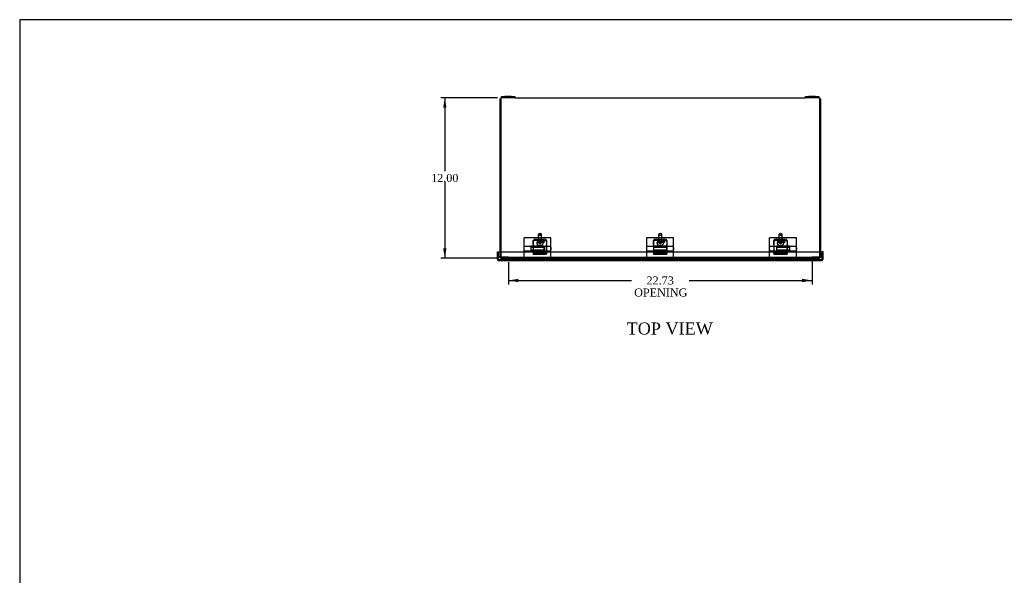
# Model space of a CAD drawing. Header units: inches. Extents: x 1 to 150, y -1 to 99.
# Tile 4 of 8: x 1 to 74, y 58 to 99. Entities that reach past the tile are written whole.
import ezdxf
from ezdxf.enums import TextEntityAlignment as Align
from ezdxf.lldxf.tags import DXFTag

# ---------------------------------------------------------------- set-up
doc = ezdxf.new("R2010")
doc.units = ezdxf.units.IN
doc.header["$MEASUREMENT"] = 0
for name, color, linetype in [('COM40176', 7, 'Continuous'), ('COM52631', 7, 'Continuous'), ('COM71416-23', 7, 'Continuous'), ('COM71417-12', 7, 'Continuous'), ('COM71418-4', 7, 'Continuous'), ('COM71420-5', 7, 'Continuous'), ('Default', 7, 'Continuous'), ('GSK11095', 7, 'Continuous'), ('HNG86641', 7, 'Continuous'), ('SCS19420', 7, 'Continuous')]:
    doc.layers.add(name, color=color, linetype=linetype)
doc.styles.add('SEACAD_Times_New_Roman', font='times.ttf')
tags = doc.linetypes.add('HIDDEN2', pattern=[0.1875, 0.125, -0.0625]).pattern_tags.tags
tags[6:7] = [DXFTag(74, 4), DXFTag(75, 0), DXFTag(340, '0'), DXFTag(46, 0.0), DXFTag(50, 0.0), DXFTag(44, 0.0), DXFTag(45, 0.0)]
tags[4:5] = [DXFTag(74, 4), DXFTag(75, 0), DXFTag(340, '0'), DXFTag(46, 0.0), DXFTag(50, 0.0), DXFTag(44, 0.0), DXFTag(45, 0.0)]
doc.dimstyles.new('HAMMOND_(STH_-_120x80)', dxfattribs={"dimtxt": 0.6, "dimasz": 0.75, "dimexe": 0.3, "dimexo": 0.3, "dimgap": 0.15, "dimtad": 0, "dimtih": 1, "dimtoh": 1, "dimzin": 0, "dimdsep": 46, "dimtxsty": 'SEACAD_Times_New_Roman', "dimblk1": '_SE_FILLED', "dimblk2": '_SE_FILLED', "dimsah": 1, "dimcen": 0.3, "dimadec": 0, "dimazin": 0, "dimtfac": 0.8, "dimtofl": 0, "dimtmove": 0, "dimatfit": 3, "dimfxl": 1, "dimtolj": 1, "dimtzin": 0, "dimarcsym": 0})

# ---------------------------------------------------------------- blocks, each defined once
blk = doc.blocks.new('SE1')
at = {"layer": 'COM40176', "color": 7, "linetype": 'HIDDEN2'}
for p, q in [((39.073, 82.904), (39.073, 82.756)), ((39.073, 82.756), (39.073, 82.642)), ((39.073, 82.642), (39.073, 82.062)), ((39.885, 82.984), (39.261, 82.984)), ((39.496, 82.938), (39.777, 82.938)), ((39.496, 82.886), (39.777, 82.886)), ((39.777, 82.819), (39.496, 82.819)), ((40.073, 82.904), (40.073, 82.756)), ((40.073, 82.756), (40.073, 82.642)), ((40.073, 82.642), (40.073, 82.062)), ((48.073, 82.904), (48.073, 82.756)), ((48.073, 82.756), (48.073, 82.642)), ((48.073, 82.642), (48.073, 82.062)), ((48.885, 82.984), (48.261, 82.984)), ((48.496, 82.938), (48.777, 82.938)), ((48.496, 82.886), (48.777, 82.886)), ((48.777, 82.819), (48.496, 82.819)), ((49.073, 82.904), (49.073, 82.756)), ((49.073, 82.756), (49.073, 82.642)), ((49.073, 82.642), (49.073, 82.062)), ((57.073, 82.904), (57.073, 82.756)), ((57.073, 82.756), (57.073, 82.642)), ((57.073, 82.642), (57.073, 82.062)), ((57.885, 82.984), (57.261, 82.984)), ((57.496, 82.938), (57.777, 82.938)), ((57.496, 82.886), (57.777, 82.886)), ((57.777, 82.819), (57.496, 82.819)), ((58.073, 82.904), (58.073, 82.756)), ((58.073, 82.756), (58.073, 82.642)), ((58.073, 82.642), (58.073, 82.062)), ((39.073, 82.062), (39.073, 82.04)), ((40.073, 82.04), (39.073, 82.04)), ((39.073, 82.04), (39.073, 81.983)), ((39.073, 81.964), (39.073, 81.983)), ((40.073, 81.983), (39.073, 81.983)), ((39.073, 81.964), (39.073, 81.963)), ((39.073, 81.963), (40.073, 81.963)), ((40.073, 82.062), (40.073, 82.04)), ((40.073, 82.04), (40.073, 81.983)), ((40.073, 81.964), (40.073, 81.983)), ((40.073, 81.964), (40.073, 81.963)), ((48.073, 82.062), (48.073, 82.04)), ((49.073, 82.04), (48.073, 82.04)), ((48.073, 82.04), (48.073, 81.983)), ((48.073, 81.964), (48.073, 81.983)), ((49.073, 81.983), (48.073, 81.983)), ((48.073, 81.964), (48.073, 81.963)), ((48.073, 81.963), (49.073, 81.963)), ((49.073, 82.062), (49.073, 82.04)), ((49.073, 82.04), (49.073, 81.983)), ((49.073, 81.964), (49.073, 81.983)), ((49.073, 81.964), (49.073, 81.963)), ((57.073, 82.062), (57.073, 82.04)), ((58.073, 82.04), (57.073, 82.04)), ((57.073, 82.04), (57.073, 81.983)), ((57.073, 81.964), (57.073, 81.983)), ((58.073, 81.983), (57.073, 81.983)), ((57.073, 81.964), (57.073, 81.963)), ((57.073, 81.963), (58.073, 81.963)), ((58.073, 82.062), (58.073, 82.04)), ((58.073, 82.04), (58.073, 81.983)), ((58.073, 81.964), (58.073, 81.983)), ((58.073, 81.964), (58.073, 81.963))]:
    blk.add_line(p, q, dxfattribs=at)
for centre, major_axis, start_param, end_param in [((39.261, 82.904), (0.188, 0), 1.570796, 3.141593), ((39.496, 82.878), (0.14, 0), 1.570796, 4.712389), ((39.496, 82.827), (0.141, 0), 1.570796, 2.691547), ((39.777, 82.878), (-0.14, 0), 1.570796, 4.712389), ((39.777, 82.827), (-0.141, 0), 3.591638, 4.712389), ((39.885, 82.904), (0.188, 0), 0, 1.570796), ((48.261, 82.904), (0.188, 0), 1.570796, 3.141593), ((48.496, 82.878), (0.14, 0), 1.570796, 4.712389), ((48.496, 82.827), (0.141, 0), 1.570796, 2.691547), ((48.777, 82.878), (-0.14, 0), 1.570796, 4.712389), ((48.777, 82.827), (-0.141, 0), 3.591638, 4.712389), ((48.885, 82.904), (0.188, 0), 0, 1.570796), ((57.261, 82.904), (0.188, 0), 1.570796, 3.141593), ((57.496, 82.878), (0.14, 0), 1.570796, 4.712389), ((57.496, 82.827), (0.141, 0), 1.570796, 2.691547), ((57.777, 82.878), (-0.141, 0), 1.570796, 4.712389), ((57.777, 82.827), (-0.141, 0), 3.591638, 4.712389), ((57.885, 82.904), (0.188, 0), 0, 1.570796)]:
    blk.add_ellipse(centre, major_axis=major_axis, ratio=0.422618, start_param=start_param, end_param=end_param, dxfattribs=at)
at = {"layer": 'COM52631', "color": 7, "linetype": 'HIDDEN2'}
for p, q in [((39.075, 82.818), (39.075, 82.991)), ((39.075, 82.688), (39.075, 82.818)), ((39.075, 82.688), (39.075, 82.217)), ((39.263, 83.07), (39.887, 83.07)), ((40.075, 82.991), (40.075, 82.818)), ((40.075, 82.818), (40.075, 82.688)), ((40.075, 82.217), (40.075, 82.688)), ((48.075, 82.818), (48.075, 82.991)), ((48.075, 82.688), (48.075, 82.818)), ((48.075, 82.688), (48.075, 82.545)), ((48.263, 83.07), (48.887, 83.07)), ((49.075, 82.991), (49.075, 82.818)), ((49.075, 82.818), (49.075, 82.688)), ((49.075, 82.545), (49.075, 82.688)), ((57.075, 82.818), (57.075, 82.991)), ((57.075, 82.688), (57.075, 82.818)), ((57.075, 82.688), (57.075, 82.217)), ((57.263, 83.07), (57.887, 83.07)), ((58.075, 82.991), (58.075, 82.818)), ((58.075, 82.818), (58.075, 82.688)), ((58.075, 82.217), (58.075, 82.688)), ((39.075, 82.217), (40.075, 82.217)), ((48.075, 82.217), (49.075, 82.217)), ((57.075, 82.217), (58.075, 82.217))]:
    blk.add_line(p, q, dxfattribs=at)
for centre, major_axis, start_param, end_param in [((39.263, 82.991), (-0.188, 0), 4.712389, 6.283185), ((39.575, 82.878), (-0.106, 0), 4.416249, 5.008528), ((39.887, 82.991), (-0.188, 0), 3.141593, 4.712389), ((48.263, 82.991), (-0.188, 0), 4.712389, 6.283185), ((48.575, 82.878), (0.106, 0), 1.274657, 1.866936), ((48.887, 82.991), (-0.188, 0), 3.141593, 4.712389), ((57.263, 82.991), (-0.188, 0), 4.712389, 6.283185), ((57.575, 82.878), (-0.106, 0), 4.416249, 5.008528), ((57.887, 82.991), (-0.188, 0), 3.141593, 4.712389)]:
    blk.add_ellipse(centre, major_axis=major_axis, ratio=0.422618, start_param=start_param, end_param=end_param, dxfattribs=at)
for centre, major_axis in [((39.575, 82.964), (-0.106, 0)), ((48.575, 82.964), (0.106, 0)), ((57.575, 82.964), (-0.106, 0))]:
    blk.add_ellipse(centre, major_axis=major_axis, ratio=0.422618, dxfattribs=at)
at = {"layer": 'COM71416-23', "color": 7, "linetype": 'Continuous'}
for p, q in [((36.388, 82.139), (36.46, 82.139)), ((36.388, 81.591), (36.388, 82.139)), ((36.46, 82.139), (38.358, 82.139)), ((36.46, 81.591), (36.46, 82.139)), ((36.46, 81.591), (36.46, 82.139)), ((38.418, 82.139), (40.358, 82.139)), ((40.418, 82.139), (47.545, 82.139)), ((47.605, 82.139), (49.545, 82.139)), ((49.605, 82.139), (56.733, 82.139)), ((56.793, 82.139), (58.733, 82.139)), ((58.793, 82.139), (60.691, 82.139)), ((60.763, 82.139), (60.691, 82.139)), ((60.691, 81.591), (60.691, 82.139)), ((60.691, 81.591), (60.691, 82.139)), ((60.763, 81.591), (60.763, 82.139)), ((36.46, 81.591), (36.46, 81.489)), ((36.46, 81.489), (36.46, 81.591)), ((36.496, 81.483), (60.655, 81.483)), ((60.691, 81.489), (60.691, 81.591)), ((60.691, 81.591), (60.691, 81.489))]:
    blk.add_line(p, q, dxfattribs=at)
for centre, radius, start, end in [((38.388, 82.139), 0.03, 180, 0), ((40.388, 82.139), 0.03, 180, 0), ((47.575, 82.139), 0.03, 180, 0), ((49.575, 82.139), 0.03, 180, 0), ((56.763, 82.139), 0.03, 180, 0), ((58.763, 82.139), 0.03, 180, 0), ((36.496, 81.591), 0.108, 180, 250.52878), ((36.496, 81.591), 0.108, 250.52878, 270), ((60.655, 81.591), 0.108, 270, 289.47122), ((60.655, 81.591), 0.108, 289.47122, 360)]:
    blk.add_arc(centre, radius, start, end, dxfattribs=at)
for centre, start_param, end_param in [((36.496, 81.591), 2.801756, 3.141593), ((60.655, 81.591), 3.141593, 3.48143)]:
    blk.add_ellipse(centre, major_axis=(0, 0.108), ratio=0.996907, start_param=start_param, end_param=end_param, dxfattribs=at)
at = {"layer": 'COM71417-12', "color": 7, "linetype": 'Continuous'}
for p, q in [((36.647, 93.655), (36.647, 93.547)), ((36.647, 93.655), (36.7, 93.655)), ((37.7, 93.655), (59.45, 93.655)), ((60.45, 93.655), (60.503, 93.655)), ((60.503, 93.655), (60.503, 93.547)), ((36.647, 93.547), (36.647, 82.139)), ((60.503, 93.547), (60.503, 82.139))]:
    blk.add_line(p, q, dxfattribs=at)
at = {"layer": 'COM71417-12', "color": 7, "linetype": 'HIDDEN2'}
for p, q in [((36.647, 82.139), (36.647, 81.763)), ((60.503, 82.139), (60.503, 81.763)), ((36.647, 81.763), (36.647, 81.655)), ((36.647, 81.655), (60.503, 81.655)), ((60.503, 81.763), (60.503, 81.655))]:
    blk.add_line(p, q, dxfattribs=at)
at = {"layer": 'COM71418-4', "color": 7, "linetype": 'Continuous'}
for p, q in [((36.575, 93.583), (36.575, 82.139)), ((36.575, 93.583), (36.647, 93.583)), ((60.575, 93.583), (60.503, 93.583)), ((60.575, 93.583), (60.575, 82.139))]:
    blk.add_line(p, q, dxfattribs=at)
at = {"layer": 'COM71418-4', "color": 7, "linetype": 'HIDDEN2'}
for p, q in [((36.575, 82.139), (36.575, 81.763)), ((60.575, 82.139), (60.575, 81.763)), ((36.675, 81.728), (36.657, 81.658)), ((36.95, 81.727), (36.95, 81.655)), ((60.2, 81.727), (60.2, 81.655)), ((60.476, 81.728), (60.493, 81.658))]:
    blk.add_line(p, q, dxfattribs=at)
for centre, radius, start, end in [((36.683, 81.763), 0.108, 180, 256.15385), ((36.683, 81.763), 0.036, 180, 256.15385), ((36.683, 81.763), 0.108, 256.15385, 270), ((36.683, 81.763), 0.036, 256.15385, 270), ((60.467, 81.763), 0.036, 270, 283.84615), ((60.467, 81.763), 0.108, 270, 283.84615), ((60.467, 81.763), 0.036, 283.84615, 0), ((60.467, 81.763), 0.108, 283.84615, 0)]:
    blk.add_arc(centre, radius, start, end, dxfattribs=at)
at = {"layer": 'COM71420-5', "color": 7, "linetype": 'Continuous'}
for p, q in [((36.7, 93.75), (36.95, 93.75)), ((36.7, 93.655), (36.7, 93.75)), ((36.95, 93.655), (36.7, 93.655)), ((37.45, 93.75), (36.95, 93.75)), ((36.95, 93.75), (36.95, 93.655)), ((37.45, 93.655), (36.95, 93.655)), ((37.45, 93.75), (37.7, 93.75)), ((37.45, 93.655), (37.45, 93.75)), ((37.7, 93.655), (37.45, 93.655)), ((37.7, 93.75), (37.7, 93.655)), ((59.45, 93.75), (59.7, 93.75)), ((59.45, 93.655), (59.45, 93.75)), ((59.7, 93.655), (59.45, 93.655)), ((60.2, 93.75), (59.7, 93.75)), ((59.7, 93.75), (59.7, 93.655)), ((60.2, 93.655), (59.7, 93.655)), ((60.2, 93.75), (60.45, 93.75)), ((60.2, 93.655), (60.2, 93.75)), ((60.45, 93.655), (60.2, 93.655)), ((60.45, 93.75), (60.45, 93.655))]:
    blk.add_line(p, q, dxfattribs=at)
at = {"layer": 'GSK11095', "color": 7, "linetype": 'Continuous'}
for p, q in [((36.46, 81.555), (36.46, 81.742)), ((36.46, 81.742), (36.46, 81.742)), ((36.46, 81.742), (36.46, 81.742)), ((36.46, 81.555), (36.46, 81.555)), ((36.46, 81.555), (36.46, 81.555)), ((60.691, 81.742), (60.691, 81.742))]:
    blk.add_line(p, q, dxfattribs=at)
at = {"layer": 'GSK11095', "color": 7, "linetype": 'HIDDEN2'}
for p, q in [((36.46, 81.742), (60.69, 81.742)), ((37.21, 81.742), (36.46, 81.742)), ((36.46, 81.555), (60.69, 81.555)), ((36.46, 81.555), (36.496, 81.555)), ((37.21, 81.555), (37.21, 81.742)), ((59.941, 81.742), (59.941, 81.555)), ((60.691, 81.742), (59.941, 81.742)), ((60.655, 81.555), (60.691, 81.555)), ((60.69, 81.742), (60.69, 81.742)), ((60.69, 81.555), (60.69, 81.742)), ((60.69, 81.555), (60.69, 81.555))]:
    blk.add_line(p, q, dxfattribs=at)
at = {"layer": 'HNG86641', "color": 7, "linetype": 'Continuous'}
for p, q in [((38.388, 82.536), (38.388, 83.18)), ((40.388, 83.18), (38.388, 83.18)), ((38.388, 82.199), (38.388, 82.536)), ((38.888, 82.536), (38.388, 82.536)), ((38.888, 82.545), (38.888, 82.536)), ((39.888, 82.545), (38.888, 82.545)), ((38.888, 82.536), (38.888, 82.199)), ((38.893, 82.536), (38.893, 82.199)), ((39.883, 82.536), (38.893, 82.536)), ((39.883, 82.536), (39.883, 82.199)), ((39.888, 82.536), (39.888, 82.545)), ((39.888, 82.199), (39.888, 82.536)), ((40.388, 82.536), (39.888, 82.536)), ((40.388, 82.536), (40.388, 83.18)), ((40.388, 82.199), (40.388, 82.536)), ((47.575, 82.536), (47.575, 83.18)), ((49.575, 83.18), (47.575, 83.18)), ((47.575, 82.199), (47.575, 82.536)), ((48.075, 82.536), (47.575, 82.536)), ((48.075, 82.545), (48.075, 82.536)), ((49.075, 82.545), (48.075, 82.545)), ((48.075, 82.536), (48.075, 82.199)), ((48.08, 82.536), (48.08, 82.199)), ((49.07, 82.536), (48.08, 82.536)), ((49.07, 82.536), (49.07, 82.199)), ((49.075, 82.536), (49.075, 82.545)), ((49.075, 82.199), (49.075, 82.536)), ((49.575, 82.536), (49.075, 82.536)), ((49.575, 82.536), (49.575, 83.18)), ((49.575, 82.199), (49.575, 82.536)), ((56.763, 82.536), (56.763, 83.18)), ((58.763, 83.18), (56.763, 83.18)), ((56.763, 82.199), (56.763, 82.536)), ((57.263, 82.536), (56.763, 82.536)), ((57.263, 82.545), (57.263, 82.536)), ((58.263, 82.545), (57.263, 82.545)), ((57.263, 82.536), (57.263, 82.199)), ((57.268, 82.536), (57.268, 82.199)), ((58.258, 82.536), (57.268, 82.536)), ((58.258, 82.536), (58.258, 82.199)), ((58.263, 82.536), (58.263, 82.545)), ((58.263, 82.199), (58.263, 82.536)), ((58.763, 82.536), (58.263, 82.536)), ((58.763, 82.536), (58.763, 83.18)), ((58.763, 82.199), (58.763, 82.536)), ((38.363, 82.408), (38.363, 82.328)), ((38.388, 82.199), (38.888, 82.199)), ((38.388, 82.109), (38.388, 82.18)), ((38.388, 82.18), (38.893, 82.18)), ((38.893, 82.458), (38.888, 82.458)), ((38.888, 82.278), (38.893, 82.278)), ((38.893, 82.199), (38.893, 82.18)), ((38.893, 82.199), (39.883, 82.199)), ((39.888, 82.458), (39.883, 82.458)), ((39.883, 82.278), (39.888, 82.278)), ((39.883, 82.199), (39.883, 82.18)), ((40.388, 82.18), (39.883, 82.18)), ((39.888, 82.199), (40.388, 82.199)), ((40.388, 82.109), (40.388, 82.18)), ((40.413, 82.328), (40.413, 82.408)), ((47.55, 82.408), (47.55, 82.328)), ((47.575, 82.199), (48.075, 82.199)), ((47.575, 82.109), (47.575, 82.18)), ((47.575, 82.18), (48.08, 82.18)), ((48.08, 82.458), (48.075, 82.458)), ((48.075, 82.278), (48.08, 82.278)), ((48.08, 82.199), (48.08, 82.18)), ((48.08, 82.199), (49.07, 82.199)), ((49.075, 82.458), (49.07, 82.458)), ((49.07, 82.278), (49.075, 82.278)), ((49.07, 82.199), (49.07, 82.18)), ((49.575, 82.18), (49.07, 82.18)), ((49.075, 82.199), (49.575, 82.199)), ((49.575, 82.109), (49.575, 82.18)), ((49.6, 82.328), (49.6, 82.408)), ((56.738, 82.408), (56.738, 82.328)), ((56.763, 82.199), (57.263, 82.199)), ((56.763, 82.109), (56.763, 82.18)), ((56.763, 82.18), (57.268, 82.18)), ((57.268, 82.458), (57.263, 82.458)), ((57.263, 82.278), (57.268, 82.278)), ((57.268, 82.199), (57.268, 82.18)), ((57.268, 82.199), (58.258, 82.199)), ((58.263, 82.458), (58.258, 82.458)), ((58.258, 82.278), (58.263, 82.278)), ((58.258, 82.199), (58.258, 82.18)), ((58.763, 82.18), (58.258, 82.18)), ((58.263, 82.199), (58.763, 82.199)), ((58.763, 82.109), (58.763, 82.18)), ((58.788, 82.328), (58.788, 82.408))]:
    blk.add_line(p, q, dxfattribs=at)
at = {"layer": 'HNG86641', "color": 7, "linetype": 'HIDDEN2'}
for p, q in [((38.388, 81.555), (38.388, 82.109)), ((39.883, 82.458), (38.893, 82.458)), ((38.893, 82.278), (39.883, 82.278)), ((40.388, 81.555), (40.388, 82.109)), ((47.575, 81.555), (47.575, 82.109)), ((49.07, 82.458), (48.08, 82.458)), ((48.08, 82.278), (49.07, 82.278)), ((49.575, 81.555), (49.575, 82.109)), ((56.763, 81.555), (56.763, 82.109)), ((58.258, 82.458), (57.268, 82.458)), ((57.268, 82.278), (58.258, 82.278)), ((58.763, 81.555), (58.763, 82.109)), ((40.388, 81.555), (38.388, 81.555)), ((49.575, 81.555), (47.575, 81.555)), ((58.763, 81.555), (56.763, 81.555))]:
    blk.add_line(p, q, dxfattribs=at)
at = {"layer": 'HNG86641', "color": 7, "linetype": 'Continuous'}
for centre, start, end in [((38.413, 82.408), 120, 180), ((38.413, 82.328), 180, 240), ((40.363, 82.408), 0, 60), ((40.363, 82.328), 300, 0), ((47.6, 82.408), 120, 180), ((47.6, 82.328), 180, 240), ((49.55, 82.408), 0, 60), ((49.55, 82.328), 300, 0), ((56.788, 82.408), 120, 180), ((56.788, 82.328), 180, 240), ((58.738, 82.408), 0, 60), ((58.738, 82.328), 300, 0)]:
    blk.add_arc(centre, 0.05, start, end, dxfattribs=at)
at = {"layer": 'SCS19420', "color": 7, "linetype": 'HIDDEN2'}
for p, q in [((39.45, 83.435), (39.45, 82.827)), ((39.518, 83.502), (39.465, 83.459)), ((39.686, 83.459), (39.633, 83.502)), ((39.7, 82.827), (39.7, 83.435)), ((48.45, 83.435), (48.45, 82.827)), ((48.518, 83.502), (48.465, 83.459)), ((48.686, 83.459), (48.633, 83.502)), ((48.7, 82.827), (48.7, 83.435)), ((57.45, 83.435), (57.45, 82.827)), ((57.518, 83.502), (57.465, 83.459)), ((57.686, 83.459), (57.633, 83.502)), ((57.7, 82.827), (57.7, 83.435)), ((39.332, 82.804), (39.332, 82.783)), ((39.54, 82.638), (39.54, 82.613)), ((39.61, 82.613), (39.61, 82.638)), ((39.815, 82.783), (39.815, 82.804)), ((48.332, 82.804), (48.332, 82.783)), ((48.54, 82.638), (48.54, 82.613)), ((48.61, 82.613), (48.61, 82.638)), ((48.815, 82.783), (48.815, 82.804)), ((57.332, 82.804), (57.332, 82.783)), ((57.54, 82.638), (57.54, 82.613)), ((57.61, 82.613), (57.61, 82.638)), ((57.815, 82.783), (57.815, 82.804))]:
    blk.add_line(p, q, dxfattribs=at)
for centre, major_axis, start_param, end_param in [((39.575, 83.435), (0.125, 0), 2.65648, 6.283185), ((39.575, 83.435), (0.125, 0), 0, 0.485112), ((48.575, 83.435), (-0.125, 0), 5.798073, 6.283185), ((48.575, 83.435), (-0.125, 0), 0, 3.626705), ((57.575, 83.435), (0.125, 0), 2.65648, 6.283185), ((57.575, 83.435), (0.125, 0), 0, 0.485112), ((39.575, 82.827), (-0.125, 0), 0, 3.141593), ((39.573, 82.742), (0.233, 0), 4.61099, 4.826239), ((39.573, 82.804), (0.242, 0), 6.257007, 6.283185), ((48.575, 82.827), (-0.125, 0), 0, 3.141593), ((48.573, 82.742), (0.233, 0), 4.61099, 4.826239), ((48.573, 82.804), (-0.241, 0), 3.115415, 3.141593), ((57.575, 82.827), (-0.125, 0), 0, 3.141593), ((57.573, 82.742), (0.233, 0), 4.61099, 4.826239), ((57.573, 82.804), (0.242, 0), 6.257007, 6.283185)]:
    blk.add_ellipse(centre, major_axis=major_axis, ratio=0.422618, start_param=start_param, end_param=end_param, dxfattribs=at)
for centre in [(39.575, 83.489), (48.575, 83.489), (57.575, 83.489)]:
    blk.add_ellipse(centre, major_axis=(-0.065, 0), ratio=0.422618, dxfattribs=at)
for points, knots in [([(39.332, 82.783), (39.332, 82.782), (39.331, 82.771), (39.336, 82.746), (39.347, 82.715), (39.366, 82.689), (39.388, 82.666), (39.416, 82.647), (39.45, 82.631), (39.489, 82.62), (39.521, 82.614), (39.537, 82.613), (39.54, 82.613)], [0, 0, 0, 0, 0.006524, 0.12417, 0.234679, 0.341924, 0.45034, 0.565131, 0.692446, 0.834927, 0.980564, 1, 1, 1, 1]), ([(39.45, 82.905), (39.449, 82.905), (39.436, 82.901), (39.41, 82.892), (39.378, 82.876), (39.354, 82.857), (39.339, 82.836), (39.332, 82.817), (39.332, 82.807), (39.333, 82.804)], [0.6799985, 0.6799985, 0.6799985, 0.6799985, 0.6831107, 0.7460381, 0.809928, 0.8751774, 0.9303258, 0.9813915, 1, 1, 1, 1]), ([(39.54, 82.638), (39.54, 82.64), (39.541, 82.641), (39.544, 82.644), (39.547, 82.645), (39.55, 82.644)], [0, 0, 0, 0, 0.5, 0.5, 1, 1, 1, 1]), ([(39.6, 82.645), (39.602, 82.645), (39.605, 82.644), (39.609, 82.641), (39.61, 82.64), (39.61, 82.638)], [0, 0, 0, 0, 0.5, 0.5, 1, 1, 1, 1]), ([(39.61, 82.614), (39.614, 82.614), (39.633, 82.615), (39.668, 82.623), (39.709, 82.636), (39.743, 82.655), (39.771, 82.678), (39.793, 82.704), (39.807, 82.735), (39.815, 82.762), (39.814, 82.778), (39.814, 82.783)], [0, 0, 0, 0, 0.041808, 0.188669, 0.345547, 0.483534, 0.605745, 0.721648, 0.835187, 0.948071, 1, 1, 1, 1]), ([(39.814, 82.8), (39.814, 82.803), (39.815, 82.814), (39.809, 82.833), (39.796, 82.853), (39.774, 82.872), (39.746, 82.888), (39.719, 82.898), (39.703, 82.903), (39.701, 82.904)], [0, 0, 0, 0, 0.0203258, 0.0731461, 0.1259894, 0.1831228, 0.2452565, 0.3090044, 0.3227972, 0.3227972, 0.3227972, 0.3227972]), ([(48.332, 82.783), (48.332, 82.782), (48.331, 82.771), (48.336, 82.746), (48.347, 82.715), (48.366, 82.689), (48.388, 82.666), (48.416, 82.647), (48.45, 82.631), (48.489, 82.62), (48.521, 82.614), (48.537, 82.613), (48.54, 82.613)], [0, 0, 0, 0, 0.006524, 0.12417, 0.234679, 0.341924, 0.45034, 0.565131, 0.692446, 0.834927, 0.980564, 1, 1, 1, 1]), ([(48.45, 82.905), (48.449, 82.905), (48.436, 82.901), (48.41, 82.892), (48.378, 82.876), (48.354, 82.857), (48.339, 82.836), (48.332, 82.817), (48.332, 82.807), (48.333, 82.804)], [0.6799985, 0.6799985, 0.6799985, 0.6799985, 0.6831107, 0.7460381, 0.809928, 0.8751774, 0.9303258, 0.9813915, 1, 1, 1, 1]), ([(48.54, 82.638), (48.54, 82.64), (48.541, 82.641), (48.544, 82.644), (48.547, 82.645), (48.55, 82.644)], [0, 0, 0, 0, 0.5, 0.5, 1, 1, 1, 1]), ([(48.6, 82.645), (48.602, 82.645), (48.605, 82.644), (48.609, 82.641), (48.61, 82.64), (48.61, 82.638)], [0, 0, 0, 0, 0.5, 0.5, 1, 1, 1, 1]), ([(48.61, 82.614), (48.614, 82.614), (48.633, 82.615), (48.668, 82.623), (48.709, 82.636), (48.743, 82.655), (48.771, 82.678), (48.793, 82.704), (48.807, 82.735), (48.815, 82.762), (48.814, 82.778), (48.814, 82.783)], [0, 0, 0, 0, 0.041808, 0.188669, 0.345547, 0.483534, 0.605745, 0.721648, 0.835187, 0.948071, 1, 1, 1, 1]), ([(48.814, 82.8), (48.814, 82.803), (48.815, 82.814), (48.809, 82.833), (48.796, 82.853), (48.774, 82.872), (48.746, 82.888), (48.719, 82.898), (48.703, 82.903), (48.701, 82.904)], [0, 0, 0, 0, 0.0203258, 0.0731461, 0.1259894, 0.1831228, 0.2452565, 0.3090044, 0.3227972, 0.3227972, 0.3227972, 0.3227972]), ([(57.332, 82.783), (57.332, 82.782), (57.331, 82.771), (57.336, 82.746), (57.347, 82.715), (57.366, 82.689), (57.388, 82.666), (57.416, 82.647), (57.45, 82.631), (57.489, 82.62), (57.521, 82.614), (57.537, 82.613), (57.54, 82.613)], [0, 0, 0, 0, 0.006524, 0.12417, 0.234679, 0.341924, 0.45034, 0.565131, 0.692446, 0.834927, 0.980564, 1, 1, 1, 1]), ([(57.45, 82.905), (57.449, 82.905), (57.436, 82.901), (57.41, 82.892), (57.378, 82.876), (57.354, 82.857), (57.339, 82.836), (57.332, 82.817), (57.332, 82.807), (57.333, 82.804)], [0.6799985, 0.6799985, 0.6799985, 0.6799985, 0.6831107, 0.7460381, 0.809928, 0.8751774, 0.9303258, 0.9813915, 1, 1, 1, 1]), ([(57.54, 82.638), (57.54, 82.64), (57.541, 82.641), (57.544, 82.644), (57.547, 82.645), (57.55, 82.644)], [0, 0, 0, 0, 0.5, 0.5, 1, 1, 1, 1]), ([(57.6, 82.645), (57.602, 82.645), (57.605, 82.644), (57.609, 82.641), (57.61, 82.64), (57.61, 82.638)], [0, 0, 0, 0, 0.5, 0.5, 1, 1, 1, 1]), ([(57.61, 82.614), (57.614, 82.614), (57.633, 82.615), (57.668, 82.623), (57.709, 82.636), (57.743, 82.655), (57.771, 82.678), (57.793, 82.704), (57.807, 82.735), (57.815, 82.762), (57.814, 82.778), (57.814, 82.783)], [0, 0, 0, 0, 0.041808, 0.188669, 0.345547, 0.483534, 0.605745, 0.721648, 0.835187, 0.948071, 1, 1, 1, 1]), ([(57.814, 82.8), (57.814, 82.803), (57.815, 82.814), (57.809, 82.833), (57.796, 82.853), (57.774, 82.872), (57.746, 82.888), (57.719, 82.898), (57.703, 82.903), (57.701, 82.904)], [0, 0, 0, 0, 0.0203258, 0.0731461, 0.1259894, 0.1831228, 0.2452565, 0.3090044, 0.3227972, 0.3227972, 0.3227972, 0.3227972])]:
    blk.add_open_spline(points, degree=3, knots=knots, dxfattribs=at)
blk = doc.blocks.new('DMBLK857')
at = {"layer": 'Default', "linetype": 'Continuous', "transparency": 16777216}
for points in [[(32.331, 92.905), (32.581, 92.905), (32.456, 93.655)], [(32.331, 82.405), (32.456, 81.655), (32.581, 82.405)]]:
    blk.add_hatch(color=7, dxfattribs=at).paths.add_polyline_path(points)
at = {"layer": 'Default', "color": 7, "linetype": 'Continuous', "transparency": 16777216}
for p, q in [((36.4, 93.655), (32.156, 93.655)), ((32.456, 93.655), (32.456, 88.165)), ((32.456, 87.355), (32.456, 81.655)), ((36.347, 81.655), (32.156, 81.655))]:
    blk.add_line(p, q, dxfattribs=at)
at = {"layer": 'Default', "color": 7, "linetype": 'Continuous', "transparency": 16777216, "style": 'SEACAD_Times_New_Roman'}
blk.add_text('12.00', height=0.6, dxfattribs=at).set_placement((31.432, 87.955), align=Align.TOP_LEFT)
blk = doc.blocks.new('_SE_FILLED')
at = {"color": 0}
blk.add_line((0, 0), (-1, 0), dxfattribs=at)
blk.add_solid([(0, 0), (-1, -0.1665), (-1, 0.1665), (0, 0)], dxfattribs=at)
blk = doc.blocks.new('DMBLK862')
at = {"layer": 'Default', "linetype": 'Continuous', "transparency": 16777216}
for points in [[(37.96, 79.864), (37.96, 80.114), (37.21, 79.989)], [(59.191, 79.864), (59.941, 79.989), (59.191, 80.114)]]:
    blk.add_hatch(color=7, dxfattribs=at).paths.add_polyline_path(points)
at = {"layer": 'Default', "color": 7, "linetype": 'Continuous', "transparency": 16777216}
for p, q in [((37.21, 81.348), (37.21, 79.689)), ((59.941, 81.442), (59.941, 79.689)), ((37.21, 79.989), (46.417, 79.989)), ((50.733, 79.989), (59.941, 79.989))]:
    blk.add_line(p, q, dxfattribs=at)
at = {"layer": 'Default', "color": 7, "linetype": 'Continuous', "transparency": 16777216, "style": 'SEACAD_Times_New_Roman'}
for s, p in [('22.73', (47.552, 80.289)), ('OPENING', (46.627, 79.389))]:
    blk.add_text(s, height=0.6, dxfattribs=at).set_placement(p, align=Align.TOP_LEFT)
blk = doc.blocks.new('BORDER')
at = {"layer": 'Default', "color": 7, "linetype": 'Continuous'}
for p, q in [((0, 27.86), (-41.86, 27.86)), ((-41.86, 27.86), (-41.86, 0))]:
    blk.add_line(p, q, dxfattribs=at)

msp = doc.modelspace()

# ---------------------------------------------------------------- block references
at = {"layer": 'Default', "color": 7, "xscale": 3.56, "yscale": 3.56, "zscale": 3.56}
msp.add_blockref('BORDER', (149.664, 0.311), dxfattribs=at)
at = {"layer": 'Default'}
msp.add_blockref('SE1', (0, 0), dxfattribs=at)

# ---------------------------------------------------------------- texts
at = {"layer": 'Default', "color": 7, "linetype": 'Continuous', "style": 'SEACAD_Times_New_Roman'}
msp.add_text('TOP VIEW', height=0.9, dxfattribs=at).set_placement((46.06, 76.848), align=Align.TOP_LEFT)

# ---------------------------------------------------------------- dimensions: what is measured, and where the dimension line sits
at = {"layer": 'Default', "color": 7, "linetype": 'Continuous'}
for base, p1, p2, angle, text, picture, middle in [((32.456, 93.655), (36.7, 93.655), (36.647, 81.655), 269.74695, '\\A1;<>', 'DMBLK857', (32.456, 87.655)), ((37.21, 79.989), (37.21, 81.648), (59.941, 81.742), 0.2363, '\\A1;<>\\POPENING', 'DMBLK862', (48.575, 79.989))]:
    dim = msp.add_linear_dim(base=base, p1=p1, p2=p2, angle=angle, text=text, dimstyle='HAMMOND_(STH_-_120x80)', dxfattribs=at)
    dim.commit()
    dim.dimension.update_dxf_attribs({"geometry": picture, "text_midpoint": middle, "dimtype": 161})

doc.saveas('drawing.dxf')
